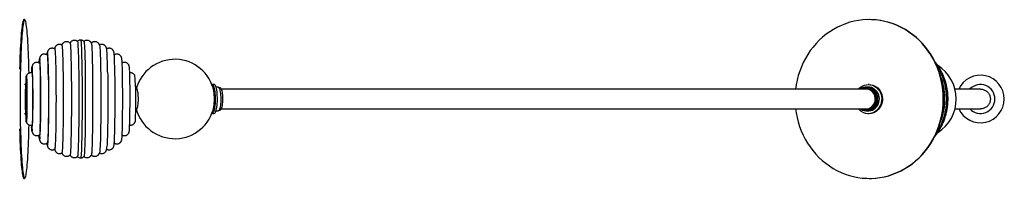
# Paper-space layout '_Inferior' of a CAD drawing. Header units: millimetres. Extents: x -1529 to 831, y -100 to 100.
# Tile 2 of 2: x -406 to 831, y -100 to 100. Entities that reach past the tile are written whole.
import ezdxf

# ---------------------------------------------------------------- set-up
doc = ezdxf.new("R2010")
doc.units = ezdxf.units.MM

psp = doc.layouts.new('_Inferior')

# ---------------------------------------------------------------- linework, layer by layer
at = {"color": 7, "linetype": 'Continuous', "lineweight": 25}
for p, q in [((-399.8, 100), (-400.8, 100)), ((661.2, 100), (660.9, 100)), ((-398.3, 18.2), (-399.8, 18.2)), ((-397.8, 12.5), (-398.3, 12.5)), ((-286.3, 12.5), (-286.4, 12.5)), ((-276.7, 12.5), (-277, 12.5)), ((-259.2, 12.5), (-260.7, 12.5)), ((-161.6, 18.2), (-164, 18.2)), ((-156.7, 15), (-159.4, 15)), ((-154.3, 14), (-155.5, 14)), ((657.9, 14), (657, 14)), ((659.7, 15), (657.9, 15)), ((660.7, 18.2), (659.7, 18.2)), ((-399.8, -18.2), (-398.3, -18.2)), ((-398.3, -12.5), (-397.8, -12.5)), ((-286.4, -12.5), (-286.3, -12.5)), ((-277, -12.5), (-276.7, -12.5)), ((-260.7, -12.5), (-259.2, -12.5)), ((-164, -18.2), (-161.6, -18.2)), ((-159.4, -15), (-156.7, -15)), ((-155.5, -14), (-154.3, -14)), ((657, -14), (657.9, -14)), ((657.9, -15), (659.7, -15)), ((659.7, -18.2), (660.7, -18.2)), ((-400.8, -100), (-399.8, -100)), ((660.9, -100), (661.2, -100))]:
    psp.add_line(p, q, dxfattribs=at)
at = {"color": 7, "linetype": 'Continuous', "lineweight": 25, "flags": 128}
for points in [[(-400.8, 100), (-401.1, 99.8), (-401.4, 99.3), (-401.8, 98.4), (-402.1, 97.2), (-402.4, 95.6), (-402.8, 93.7), (-403.1, 91.5), (-403.4, 89), (-403.7, 86.1), (-404, 82.9), (-404.3, 79.5), (-404.5, 75.8), (-404.8, 71.8), (-405, 67.5), (-405.3, 63), (-405.5, 58.3), (-405.7, 53.4), (-405.8, 48.3), (-406, 43), (-406.1, 37.6)], [(-399.8, 100), (-400.1, 99.8), (-400.4, 99.3), (-400.8, 98.4), (-401.1, 97.2), (-401.4, 95.6), (-401.8, 93.7), (-402.1, 91.5), (-402.4, 89), (-402.7, 86.1), (-403, 82.9), (-403.3, 79.5), (-403.5, 75.8), (-403.8, 71.8), (-404, 67.5), (-404.3, 63), (-404.5, 58.3), (-404.7, 53.4), (-404.8, 48.3), (-405, 43), (-405.1, 37.6), (-405.3, 32), (-405.4, 26.4), (-405.4, 20.6), (-405.5, 14.8), (-405.5, 8.9), (-405.6, 3), (-405.6, -3), (-405.5, -8.9), (-405.5, -14.8), (-405.4, -20.6), (-405.4, -26.4), (-405.3, -32), (-405.1, -37.6), (-405, -43), (-404.8, -48.3), (-404.7, -53.4), (-404.5, -58.3), (-404.3, -63), (-404, -67.5), (-403.8, -71.8), (-403.5, -75.8), (-403.3, -79.5), (-403, -82.9), (-402.7, -86.1), (-402.4, -89), (-402.1, -91.5), (-401.8, -93.7), (-401.4, -95.6), (-401.1, -97.2), (-400.8, -98.4), (-400.4, -99.3), (-400.1, -99.8), (-399.8, -100), (-399.4, -99.8), (-399.1, -99.3), (-398.7, -98.4), (-398.4, -97.2), (-398.1, -95.6), (-397.7, -93.7), (-397.4, -91.5), (-397.1, -89), (-396.8, -86.1), (-396.5, -82.9), (-396.2, -79.5), (-396, -75.8), (-395.7, -71.8), (-395.5, -67.5), (-395.2, -63), (-395, -58.3), (-394.8, -53.4), (-394.7, -48.3), (-394.5, -43), (-394.4, -37.6), (-394.3, -32.6)], [(-394.3, 32.7), (-394.4, 37.6), (-394.5, 43), (-394.7, 48.3), (-394.8, 53.4), (-395, 58.3), (-395.2, 63), (-395.5, 67.5), (-395.7, 71.8), (-396, 75.8), (-396.2, 79.5), (-396.5, 82.9), (-396.8, 86.1), (-397.1, 89), (-397.4, 91.5), (-397.7, 93.7), (-398.1, 95.6), (-398.4, 97.2), (-398.7, 98.4), (-399.1, 99.3), (-399.4, 99.8), (-399.8, 100)], [(752.5, -18), (753.3, -12.2), (753.8, -6.3), (754, -0.4), (753.8, 5.6), (753.4, 11.5), (752.6, 17.3), (751.5, 23.1), (750, 28.9), (748.3, 34.5), (746.2, 40), (743.9, 45.4), (741.2, 50.6), (738.3, 55.6), (735.1, 60.4), (731.6, 65), (727.9, 69.4), (724, 73.5), (719.8, 77.4), (715.4, 81), (710.9, 84.4), (706.1, 87.4), (701.2, 90.1), (696.2, 92.5), (691, 94.6), (685.7, 96.4), (680.4, 97.8), (674.9, 98.9), (669.5, 99.6), (663.9, 99.9), (658.4, 100), (652.9, 99.6), (647.4, 99), (642, 97.9), (636.6, 96.6), (631.3, 94.8), (626.2, 92.8), (621.1, 90.4), (616.2, 87.7), (611.4, 84.7), (606.8, 81.5), (602.4, 77.9), (598.2, 74), (594.3, 69.9), (590.5, 65.5), (587, 61), (583.8, 56.2), (580.8, 51.2), (578.1, 46), (575.8, 40.6), (573.7, 35.1), (571.9, 29.5), (570.4, 23.8), (569.2, 18), (568.5, 12.5)], [(752.8, -18), (753.7, -12.2), (754.2, -6.3), (754.4, -0.4), (754.2, 5.6), (753.7, 11.5), (752.9, 17.3), (751.8, 23.1), (750.4, 28.9), (748.6, 34.5), (746.6, 40), (744.2, 45.4), (741.6, 50.6), (738.7, 55.6), (735.4, 60.4), (732, 65), (728.3, 69.4), (724.3, 73.5), (720.2, 77.4), (715.8, 81), (711.2, 84.4), (706.5, 87.4), (701.6, 90.1), (696.5, 92.5), (691.4, 94.6), (686.1, 96.4), (680.7, 97.8), (675.3, 98.9), (669.8, 99.6), (664.3, 99.9), (661.2, 100)], [(-362, 63), (-362, 63), (-361.8, 62.7), (-361.7, 62), (-361.6, 61), (-361.5, 59.6), (-361.4, 57.9), (-361.3, 55.9), (-361.2, 53.6), (-361.1, 51), (-361, 48), (-360.9, 44.9), (-360.8, 41.4), (-360.8, 37.8), (-360.7, 33.9)], [(-353.1, 68), (-353, 67.9), (-352.9, 67.4), (-352.8, 66.6), (-352.6, 65.4), (-352.5, 63.8), (-352.4, 62), (-352.3, 59.8), (-352.2, 57.3), (-352.1, 54.5), (-352, 51.4), (-351.9, 48), (-351.8, 44.4), (-351.8, 40.6), (-351.7, 36.6)], [(-342.8, 70.5), (-342.7, 70.2), (-342.5, 69.6), (-342.4, 68.7), (-342.3, 67.4), (-342.2, 65.8), (-342.1, 63.8), (-342, 61.5), (-341.9, 59), (-341.8, 56.1), (-341.7, 52.9), (-341.6, 49.5), (-341.5, 45.9), (-341.4, 42), (-341.3, 37.9)], [(-333.5, 72.6), (-333.5, 72.6), (-333.4, 72.3), (-333.2, 71.6), (-333.1, 70.6), (-333, 69.2), (-332.9, 67.5), (-332.8, 65.5), (-332.6, 63.2), (-332.5, 60.5), (-332.4, 57.6), (-332.3, 54.4), (-332.2, 50.9), (-332.2, 47.1), (-332.1, 43.2), (-332, 39)], [(-329.5, 74.2), (-329.4, 74.1), (-329.3, 73.8), (-329.1, 73), (-329, 72), (-328.9, 70.6), (-328.8, 68.8), (-328.7, 66.8), (-328.6, 64.4), (-328.4, 61.7), (-328.3, 58.7), (-328.2, 55.4), (-328.2, 51.9), (-328.1, 48.1), (-328, 44.1), (-327.9, 39.9)], [(-325.4, 72.6), (-325.4, 72.6), (-325.2, 72.3), (-325.1, 71.6), (-325, 70.6), (-324.9, 69.2), (-324.7, 67.5), (-324.6, 65.5), (-324.5, 63.2), (-324.4, 60.5), (-324.3, 57.6), (-324.2, 54.4), (-324.1, 50.9), (-324, 47.1), (-324, 43.2), (-323.9, 39)], [(-316, 70.4), (-316, 70.2), (-315.9, 69.6), (-315.7, 68.7), (-315.6, 67.4), (-315.5, 65.8), (-315.4, 63.8), (-315.3, 61.5), (-315.2, 59), (-315.1, 56.1), (-315, 52.9), (-314.9, 49.5), (-314.8, 45.9), (-314.7, 42), (-314.6, 37.9)], [(-305.7, 67.9), (-305.6, 67.4), (-305.5, 66.6), (-305.4, 65.4), (-305.2, 63.8), (-305.1, 62), (-305, 59.8), (-304.9, 57.3), (-304.8, 54.5), (-304.7, 51.4), (-304.6, 48), (-304.5, 44.4), (-304.5, 40.6), (-304.4, 36.6)], [(-381.6, 45.5), (-381.5, 46.2), (-381.4, 47.8), (-381.3, 49), (-381.2, 49.9), (-381.1, 50.5), (-381, 50.7), (-380.9, 50.5), (-380.8, 50), (-380.7, 49.1), (-380.7, 48.5)], [(-371.7, 55.6), (-371.6, 56.2), (-371.5, 57.1), (-371.4, 57.7), (-371.3, 58), (-371.2, 57.9), (-371.1, 57.4), (-371, 56.6), (-370.9, 55.5), (-370.8, 54.6)], [(-371.2, 55.2), (-371.2, 55.2), (-371.1, 54.8), (-371, 54.1), (-370.9, 53.1), (-370.8, 51.7), (-370.7, 50), (-370.6, 47.9), (-370.5, 45.6), (-370.4, 42.9), (-370.3, 40), (-370.3, 36.8), (-370.2, 33.3), (-370.1, 29.7)], [(-390.9, 36.6), (-390.9, 36.9), (-390.8, 38.2), (-390.7, 39.2), (-390.7, 39.8), (-390.6, 40.1), (-390.5, 40.1), (-390.4, 39.6), (-390.3, 38.9), (-390.2, 37.7), (-390.2, 37.7)], [(-381, 45), (-381, 45), (-380.9, 44.7), (-380.8, 44.1), (-380.7, 43.1), (-380.6, 41.8), (-380.5, 40.1), (-380.4, 38.1), (-380.3, 35.9), (-380.3, 33.3), (-380.2, 30.5), (-380.1, 27.5), (-380.1, 24.2)], [(-341.3, 37.9), (-341.3, 33.6), (-341.2, 29.1), (-341.2, 24.5), (-341.1, 19.8), (-341.1, 15), (-341.1, 10.1), (-341.1, 5.1), (-341.1, 0.2), (-341.1, -4.8), (-341.1, -9.7), (-341.1, -14.6), (-341.1, -19.5), (-341.2, -24.2), (-341.2, -28.8), (-341.3, -33.3), (-341.3, -37.6), (-341.4, -41.7), (-341.5, -45.6), (-341.6, -49.3), (-341.6, -52.7), (-341.7, -55.9), (-341.8, -58.8), (-342, -61.4), (-342.1, -63.7), (-342.2, -65.6), (-342.3, -67.3), (-342.4, -68.6), (-342.5, -69.6), (-342.7, -70.2), (-342.8, -70.5)], [(-332, 39), (-331.9, 34.6), (-331.9, 30.1), (-331.8, 25.4), (-331.8, 20.6), (-331.8, 15.7), (-331.8, 10.7), (-331.7, 5.7), (-331.7, 0.6), (-331.7, -4.4), (-331.7, -9.5), (-331.8, -14.5), (-331.8, -19.4), (-331.8, -24.2), (-331.9, -28.9), (-331.9, -33.5), (-332, -37.9), (-332.1, -42.1), (-332.1, -46.2), (-332.2, -50), (-332.3, -53.5), (-332.4, -56.8), (-332.5, -59.8), (-332.6, -62.5), (-332.7, -65), (-332.8, -67.1), (-333, -68.8), (-333.1, -70.3), (-333.2, -71.4), (-333.3, -72.1), (-333.5, -72.5), (-333.5, -72.6)], [(-327.9, 39.9), (-327.9, 35.4), (-327.8, 30.9), (-327.7, 26.1), (-327.7, 21.3), (-327.7, 16.3), (-327.6, 11.3), (-327.6, 6.2), (-327.6, 1.1), (-327.6, -4), (-327.6, -9.1), (-327.7, -14.2), (-327.7, -19.2), (-327.7, -24.1), (-327.8, -28.8), (-327.8, -33.5), (-327.9, -38), (-328, -42.3), (-328, -46.4), (-328.1, -50.3), (-328.2, -53.9), (-328.3, -57.3), (-328.4, -60.4), (-328.5, -63.2), (-328.6, -65.8), (-328.7, -68), (-328.8, -69.9), (-329, -71.4), (-329.1, -72.6), (-329.2, -73.5), (-329.3, -74), (-329.5, -74.2)], [(-323.9, 39), (-323.8, 34.6), (-323.8, 30.1), (-323.7, 25.4), (-323.7, 20.6), (-323.6, 15.7), (-323.6, 10.7), (-323.6, 5.7), (-323.6, 0.6), (-323.6, -4.4), (-323.6, -9.5), (-323.6, -14.5), (-323.7, -19.4), (-323.7, -24.2), (-323.8, -28.9), (-323.8, -33.5), (-323.9, -37.9), (-323.9, -42.1), (-324, -46.2), (-324.1, -50), (-324.2, -53.5), (-324.3, -56.8), (-324.4, -59.8), (-324.5, -62.5), (-324.6, -65), (-324.7, -67.1), (-324.8, -68.8), (-325, -70.3), (-325.1, -71.4), (-325.2, -72.1), (-325.3, -72.5), (-325.4, -72.6)], [(-314.6, 37.9), (-314.6, 33.6), (-314.5, 29.1), (-314.5, 24.5), (-314.4, 19.8), (-314.4, 15), (-314.4, 10.1), (-314.4, 5.1), (-314.4, 0.2), (-314.4, -4.8), (-314.4, -9.7), (-314.4, -14.6), (-314.4, -19.5), (-314.5, -24.2), (-314.5, -28.8), (-314.6, -33.3), (-314.6, -37.6), (-314.7, -41.7), (-314.8, -45.6), (-314.9, -49.3), (-315, -52.7), (-315.1, -55.9), (-315.2, -58.8), (-315.3, -61.4), (-315.4, -63.7), (-315.5, -65.6), (-315.6, -67.3), (-315.7, -68.6), (-315.8, -69.6), (-316, -70.2), (-316, -70.4)], [(-398.2, 18.1), (-398.2, 18.8), (-398.1, 21.2), (-398.1, 23.3), (-398, 25.1), (-397.9, 26.6), (-397.8, 27.7), (-397.8, 28.6), (-397.7, 29.1), (-397.6, 29.2), (-397.5, 29), (-397.5, 28.4), (-397.4, 27.5), (-397.3, 26.3), (-397.2, 24.7), (-397.2, 22.8), (-397.1, 20.7), (-397.1, 18.3), (-397, 15.7)], [(-390.5, 32.9), (-390.4, 32.8), (-390.4, 32.4), (-390.3, 31.7), (-390.2, 30.6), (-390.1, 29.2), (-390, 27.4), (-390, 25.4), (-389.9, 23), (-389.9, 20.5), (-389.8, 17.7)], [(-370.1, 29.7), (-370.1, 25.8), (-370, 21.8), (-370, 17.7), (-369.9, 13.4), (-369.9, 9), (-369.9, 4.6), (-369.9, 0.2), (-369.9, -4.3), (-369.9, -8.7), (-369.9, -13), (-370, -17.3), (-370, -21.5), (-370.1, -25.5), (-370.1, -29.4), (-370.2, -33), (-370.2, -36.5), (-370.3, -39.7), (-370.4, -42.7), (-370.5, -45.3), (-370.6, -47.7), (-370.7, -49.8), (-370.8, -51.6), (-370.9, -53), (-371, -54.1), (-371.1, -54.8), (-371.2, -55.2), (-371.2, -55.2)], [(-370.1, 31.2), (-370, 27.2), (-370, 23.1), (-369.9, 18.9), (-369.9, 14.5), (-369.9, 10.1), (-369.8, 5.6), (-369.8, 1), (-369.8, -3.5), (-369.9, -8.1), (-369.9, -12.5), (-369.9, -17), (-369.9, -21.3), (-370, -25.4), (-370, -29.4), (-370.1, -33.3), (-370.2, -36.9), (-370.2, -40.3), (-370.3, -43.4), (-370.4, -46.3), (-370.5, -48.9), (-370.6, -51.2), (-370.7, -53.2), (-370.8, -54.8), (-370.8, -55)], [(-360.7, 33.9), (-360.6, 29.8), (-360.6, 25.6), (-360.5, 21.2), (-360.5, 16.7), (-360.5, 12.1), (-360.5, 7.5), (-360.4, 2.8), (-360.4, -2), (-360.5, -6.7), (-360.5, -11.3), (-360.5, -15.9), (-360.5, -20.4), (-360.6, -24.8), (-360.6, -29.1), (-360.7, -33.2), (-360.7, -37.1), (-360.8, -40.8), (-360.9, -44.3), (-361, -47.5), (-361.1, -50.5), (-361.2, -53.2), (-361.3, -55.5), (-361.4, -57.6), (-361.5, -59.4), (-361.6, -60.8), (-361.7, -61.9), (-361.8, -62.6), (-361.9, -63), (-362, -63)], [(-351.7, 36.6), (-351.6, 32.3), (-351.6, 27.9), (-351.5, 23.4), (-351.5, 18.7), (-351.5, 13.9), (-351.4, 9.1), (-351.4, 4.2), (-351.4, -0.7), (-351.4, -5.6), (-351.4, -10.5), (-351.5, -15.3), (-351.5, -20.1), (-351.5, -24.7), (-351.6, -29.2), (-351.6, -33.6), (-351.7, -37.8), (-351.8, -41.7), (-351.9, -45.5), (-351.9, -49), (-352, -52.3), (-352.1, -55.3), (-352.2, -58), (-352.3, -60.4), (-352.4, -62.5), (-352.6, -64.3), (-352.7, -65.7), (-352.8, -66.8), (-352.9, -67.6), (-353, -68), (-353.1, -68)], [(-304.4, 36.6), (-304.3, 32.3), (-304.3, 27.9), (-304.2, 23.4), (-304.2, 18.7), (-304.2, 13.9), (-304.1, 9.1), (-304.1, 4.2), (-304.1, -0.7), (-304.1, -5.6), (-304.2, -10.5), (-304.2, -15.3), (-304.2, -20.1), (-304.2, -24.7), (-304.3, -29.2), (-304.4, -33.6), (-304.4, -37.8), (-304.5, -41.7), (-304.6, -45.5), (-304.7, -49), (-304.7, -52.3), (-304.8, -55.3), (-304.9, -58), (-305, -60.4), (-305.2, -62.5), (-305.3, -64.3), (-305.4, -65.7), (-305.5, -66.8), (-305.6, -67.6), (-305.7, -67.9)], [(-295.6, 33.9), (-295.5, 29.8), (-295.5, 25.6), (-295.5, 21.2), (-295.4, 16.7), (-295.4, 12.1), (-295.4, 7.5), (-295.4, 2.8), (-295.4, -2), (-295.4, -6.7), (-295.4, -11.3), (-295.4, -15.9), (-295.4, -20.4), (-295.5, -24.8), (-295.5, -29.1), (-295.6, -33.2), (-295.7, -37.1), (-295.7, -40.8), (-295.8, -44.3), (-295.9, -47.5), (-296, -50.5), (-296.1, -53.2), (-296.2, -55.5), (-296.3, -57.6), (-296.4, -59.4), (-296.5, -60)], [(-397.9, 16.8), (-398, 17.5), (-398.1, 18), (-398.3, 18.2), (-398.4, 18), (-398.6, 17.4), (-398.7, 16.5), (-398.8, 15.3), (-398.9, 13.8), (-399, 12), (-399.1, 10), (-399.2, 7.8), (-399.3, 5.5), (-399.3, 3), (-399.3, 0.5), (-399.3, -2.1), (-399.3, -4.5), (-399.2, -7), (-399.2, -9.2), (-399.1, -11.3), (-399, -13.2), (-398.9, -14.8), (-398.7, -16.1), (-398.6, -17.1), (-398.5, -17.8), (-398.3, -18.1), (-398.2, -18.1), (-398, -17.7), (-398, -17.7)], [(-398.3, 12.5), (-398.4, 12.4), (-398.5, 11.9), (-398.6, 11.1), (-398.7, 10), (-398.8, 8.6), (-398.9, 6.9), (-398.9, 5.1), (-399, 3.1), (-399, 1), (-399, -1.1), (-399, -3.2), (-398.9, -5.2), (-398.9, -7.1), (-398.8, -8.7), (-398.7, -10.1), (-398.6, -11.2), (-398.5, -12), (-398.3, -12.4), (-398.2, -12.5), (-398.1, -12.2), (-398.1, -12.2)], [(-397, 15.7), (-397, 12.9), (-396.9, 9.9), (-396.9, 6.8), (-396.9, 3.7), (-396.9, 0.5), (-396.9, -2.7), (-396.9, -5.9), (-396.9, -9), (-397, -12), (-397, -14.9), (-397, -17.6), (-397.1, -20), (-397.2, -22.2), (-397.2, -24.2), (-397.3, -25.8), (-397.4, -27.2), (-397.4, -28.2), (-397.5, -28.9), (-397.6, -29.2), (-397.7, -29.1), (-397.7, -28.8), (-397.8, -28), (-397.9, -26.9), (-398, -25.5), (-398, -23.8), (-398.1, -21.8), (-398.2, -19.5), (-398.2, -18.1)], [(-397.7, -12.4), (-397.6, -12.5), (-397.6, -12.3), (-397.5, -11.7), (-397.5, -10.8), (-397.4, -9.6), (-397.4, -8.1), (-397.4, -6.4), (-397.3, -4.5), (-397.3, -2.4), (-397.3, -0.3), (-397.3, 1.8), (-397.3, 3.8), (-397.3, 5.8), (-397.4, 7.6), (-397.4, 9.2), (-397.5, 10.5), (-397.5, 11.5), (-397.5, 12.1), (-397.6, 12.5), (-397.7, 12.4), (-397.7, 12.4)], [(-389.8, 17.7), (-389.8, 14.7), (-389.7, 11.5), (-389.7, 8.2), (-389.7, 4.9), (-389.7, 1.4), (-389.7, -2), (-389.7, -5.4), (-389.7, -8.8), (-389.7, -12), (-389.8, -15.2), (-389.8, -18.1), (-389.9, -20.9), (-389.9, -23.4), (-390, -25.7), (-390.1, -27.7), (-390.1, -29.4), (-390.2, -30.8), (-390.3, -31.8), (-390.4, -32.5), (-390.5, -32.8), (-390.5, -32.9)], [(-380.1, 24.2), (-380, 20.7), (-380, 17.1), (-380, 13.4), (-379.9, 9.5), (-379.9, 5.6), (-379.9, 1.6), (-379.9, -2.3), (-379.9, -6.3), (-379.9, -10.2), (-380, -14.1), (-380, -17.8), (-380, -21.4), (-380.1, -24.8), (-380.1, -28), (-380.2, -31), (-380.3, -33.8), (-380.4, -36.3), (-380.4, -38.5), (-380.5, -40.4), (-380.6, -42), (-380.7, -43.3), (-380.8, -44.2), (-380.9, -44.8), (-381, -45)], [(-260.7, 15.7), (-260.7, 12.9), (-260.6, 9.9), (-260.6, 6.8), (-260.6, 3.7), (-260.6, 0.5), (-260.6, -2.7), (-260.6, -5.9), (-260.6, -9), (-260.7, -12), (-260.7, -14.9), (-260.7, -17.6), (-260.8, -20), (-260.8, -22.2), (-260.9, -24.2), (-261, -25.8), (-261.1, -27.2), (-261.1, -28.2), (-261.2, -28.9), (-261.3, -29.1)], [(-259.3, -12.4), (-258.9, -12.5), (-258.6, -12.3), (-258.3, -11.7), (-258, -10.7), (-257.7, -9.5), (-257.5, -8), (-257.3, -6.3), (-257.1, -4.4), (-257, -2.3), (-257, -0.2), (-257, 1.9), (-257.1, 4), (-257.2, 5.9), (-257.4, 7.7), (-257.6, 9.2), (-257.9, 10.5), (-258.2, 11.5), (-258.5, 12.2), (-258.9, 12.5), (-259.1, 12.5)], [(-160.2, 1.9), (-160.2, 4.4), (-160.4, 6.8), (-160.7, 9.1), (-161, 11.2), (-161.3, 13.1), (-161.7, 14.7), (-162.2, 16.1), (-162.7, 17.1), (-163.2, 17.8), (-163.8, 18.1), (-164.3, 18.1), (-164.6, 18)], [(-157.7, 1.9), (-157.8, 4.4), (-158, 6.8), (-158.2, 9.1), (-158.5, 11.2), (-158.9, 13.1), (-159.3, 14.7), (-159.8, 16.1), (-160.3, 17.1), (-160.8, 17.8), (-161.3, 18.1), (-161.6, 18.2)], [(-156.7, 15), (-156.7, 15), (-156.2, 14.8), (-155.7, 14.3), (-155.3, 13.4), (-154.8, 12.2), (-154.5, 10.7), (-154.1, 9), (-153.9, 7), (-153.7, 4.9), (-153.5, 2.7), (-153.5, 0.4), (-153.5, -1.9), (-153.6, -4.1), (-153.8, -6.3), (-154, -8.3), (-154.3, -10.1), (-154.7, -11.7), (-155.1, -13), (-155.5, -14), (-156, -14.6), (-156.5, -15), (-156.7, -15)], [(-154.3, 14), (-154, 13.9), (-153.5, 13.5), (-153.1, 12.8), (-152.6, 11.7), (-152.2, 10.3), (-151.9, 8.7), (-151.6, 6.8), (-151.4, 4.8), (-151.3, 2.6), (-151.3, 0.3), (-151.3, -1.9), (-151.4, -4.1), (-151.6, -6.2), (-151.8, -8.1), (-152.1, -9.8), (-152.5, -11.3), (-152.9, -12.5), (-153.4, -13.3), (-153.8, -13.8), (-154.3, -14)], [(647.5, 12.6), (648.9, 14), (650.8, 15.4), (652.9, 16.6), (655.1, 17.5), (657.5, 18), (659.8, 18.2), (662.2, 18), (664.5, 17.5), (666.7, 16.6), (668.8, 15.4), (670.7, 13.9), (672.4, 12.1), (673.8, 10.1), (675, 7.9), (675.8, 5.6), (676.4, 3.1), (676.7, 0.6), (676.6, -2), (676.1, -4.5), (675.4, -6.9), (674.4, -9.1), (673, -11.2), (671.5, -13.1), (671.5, -13.1)], [(650.3, -12.6), (650.8, -12.9), (652.7, -13.9), (654.7, -14.6), (656.8, -15), (659, -15), (661.1, -14.6), (663.1, -13.9), (665, -12.9), (666.8, -11.6), (668.3, -10), (669.6, -8.2), (670.6, -6.2), (671.4, -4), (671.8, -1.7), (671.9, 0.5), (671.6, 2.8), (671.1, 5), (670.2, 7.1), (669, 9.1), (667.6, 10.8), (666, 12.3), (664.1, 13.4), (662.2, 14.3), (660.1, 14.8), (657.9, 15), (655.8, 14.8), (653.7, 14.3), (651.7, 13.5), (650.2, 12.5)], [(651.3, -12.5), (651.4, -12.6), (653.4, -13.4), (655.4, -13.9), (657.5, -14), (659.6, -13.7), (661.6, -13.1), (663.5, -12.1), (665.2, -10.8), (666.7, -9.3), (668, -7.5), (669, -5.5), (669.6, -3.4), (670, -1.1), (670, 1.1), (669.6, 3.3), (669, 5.5), (668, 7.5), (666.7, 9.3), (665.2, 10.8), (663.5, 12.1), (661.6, 13.1), (659.6, 13.7), (657.5, 14), (655.4, 13.9), (653.4, 13.4), (651.4, 12.6), (651.4, 12.6)], [(657, -12.5), (657, -12.5), (659, -12.3), (660.9, -11.8), (662.7, -10.9), (664.3, -9.7), (665.7, -8.3), (666.9, -6.6), (667.8, -4.7), (668.4, -2.6), (668.6, -0.5), (668.5, 1.6), (668.1, 3.7), (667.4, 5.6), (666.4, 7.4), (665, 9), (663.5, 10.4), (661.8, 11.4), (659.9, 12.1), (658, 12.5), (657, 12.5)], [(657.9, -14), (658.4, -14), (660.5, -13.7), (662.5, -13.1), (664.4, -12.1), (666.1, -10.8), (667.6, -9.3), (668.9, -7.5), (669.9, -5.5), (670.5, -3.4), (670.9, -1.1), (670.9, 1.1), (670.5, 3.3), (669.9, 5.5), (668.9, 7.5), (667.7, 9.3), (666.1, 10.8), (664.4, 12.1), (662.5, 13.1), (660.5, 13.7), (658.5, 14), (657.9, 14)], [(659.7, -15), (660.8, -15), (662.9, -14.6), (664.9, -13.9), (666.9, -12.9), (668.6, -11.6), (670.2, -10), (671.4, -8.2), (672.5, -6.2), (673.2, -4), (673.6, -1.7), (673.7, 0.5), (673.5, 2.8), (672.9, 5), (672, 7.1), (670.9, 9.1), (669.4, 10.8), (667.8, 12.3), (666, 13.4), (664, 14.3), (661.9, 14.8), (659.8, 15), (659.7, 15)], [(660.7, 18.2), (660.7, 18.2), (663.1, 18), (665.4, 17.5), (667.6, 16.6), (669.7, 15.4), (671.6, 13.9), (673.3, 12.1), (674.7, 10.1), (675.9, 7.9), (676.8, 5.6), (677.3, 3.1), (677.6, 0.6), (677.5, -2), (677.1, -4.5), (676.3, -6.9), (675.3, -9.1), (674, -11.2), (672.4, -13.1)], [(-164.6, -18), (-164, -18.2), (-163.5, -18), (-163, -17.5), (-162.4, -16.6), (-162, -15.4), (-161.5, -13.9), (-161.1, -12.2), (-160.8, -10.2), (-160.5, -8), (-160.3, -5.6), (-160.2, -3.1), (-160.1, -0.6), (-160.2, 1.9)], [(-161.4, 1.3), (-161.5, 3.4), (-161.6, 5.4)], [(-161.6, -18.2), (-161.6, -18.2), (-161.1, -18), (-160.5, -17.5), (-160, -16.6), (-159.5, -15.4), (-159.1, -13.9), (-158.7, -12.2), (-158.4, -10.2), (-158.1, -8), (-157.9, -5.6), (-157.7, -3.1), (-157.7, -0.6), (-157.7, 1.9)], [(-398, -17.7), (-397.9, -17), (-397.9, -16.8)], [(568.5, -12.5), (569.1, -17.3), (570.3, -23.1), (571.7, -28.9), (573.4, -34.5), (575.5, -40), (577.9, -45.4), (580.5, -50.6), (583.4, -55.6), (586.6, -60.4), (590.1, -65), (593.8, -69.4), (597.8, -73.5), (601.9, -77.4), (606.3, -81), (610.9, -84.4), (615.6, -87.4), (620.5, -90.1), (625.6, -92.5), (630.7, -94.6), (636, -96.4), (641.4, -97.8), (646.8, -98.9), (652.3, -99.6), (657.8, -99.9), (663.3, -100), (668.8, -99.6), (674.3, -99), (679.7, -97.9), (685.1, -96.6), (690.4, -94.8), (695.6, -92.8), (700.6, -90.4), (705.5, -87.7), (710.3, -84.7), (714.9, -81.5), (719.3, -77.9), (723.5, -74), (727.5, -69.9), (731.2, -65.5), (734.7, -61), (737.9, -56.2), (740.9, -51.2), (743.6, -46), (746, -40.6), (748, -35.1), (749.8, -29.5), (751.3, -23.8), (752.5, -18)], [(661.2, -100), (663.7, -100), (669.2, -99.6), (674.6, -99), (680.1, -97.9), (685.5, -96.6), (690.7, -94.8), (695.9, -92.8), (701, -90.4), (705.9, -87.7), (710.7, -84.7), (715.3, -81.5), (719.7, -77.9), (723.8, -74), (727.8, -69.9), (731.6, -65.5), (735.1, -61), (738.3, -56.2), (741.2, -51.2), (743.9, -46), (746.3, -40.6), (748.4, -35.1), (750.2, -29.5), (751.7, -23.8), (752.8, -18)], [(-390.2, -38.2), (-390.3, -38.8), (-390.4, -39.6), (-390.5, -40), (-390.5, -40.1), (-390.6, -39.9), (-390.7, -39.3), (-390.8, -38.3), (-390.9, -37.1), (-391, -35.7)], [(-406.1, -37.6), (-406, -43), (-405.8, -48.3), (-405.7, -53.4), (-405.5, -58.3), (-405.3, -63), (-405, -67.5), (-404.8, -71.8), (-404.5, -75.8), (-404.3, -79.5), (-404, -82.9), (-403.7, -86.1), (-403.4, -89), (-403.1, -91.5), (-402.8, -93.7), (-402.4, -95.6), (-402.1, -97.2), (-401.8, -98.4), (-401.4, -99.3), (-401.1, -99.8), (-400.8, -100), (-400.8, -100)], [(-380.6, -47.7), (-380.7, -48.5), (-380.8, -49.5), (-380.9, -50.2), (-381, -50.6), (-381.1, -50.6), (-381.2, -50.3), (-381.3, -49.6), (-381.4, -48.5), (-381.5, -47.1), (-381.6, -45.5)], [(-370.8, -55), (-370.9, -56.2), (-371, -57.1), (-371.1, -57.7), (-371.3, -58), (-371.4, -57.9), (-371.5, -57.4), (-371.6, -56.6), (-371.7, -55.7)]]:
    psp.add_lwpolyline(points, dxfattribs=at)
at = {"color": 7, "linetype": 'Continuous', "lineweight": 25}
for centre, radius, start, end in [((-895.6, 26.6), 525.5, 0.5015, 3.0534), ((-750.9, 31.7), 455.3, 0.2673, 3.72), ((-984.7, 22.3), 698.3, 0.7294, 2.4355), ((-211.2, 0), 50, 11.2223, 165.4741), ((-783.7, 17.5), 394.1, 0.5973, 2.9463), ((-787, 24.5), 407.1, 0.3827, 3.3864), ((-758.1, 22.7), 481.3, 0.5403, 2.914), ((720.3, 0), 50, 302.5765, 57.7372), ((-189.7, 26), 201.6, 176.9678, 177.9969), ((-1669.5, 0.7), 1289.8, 357.8502, 1.1776), ((-1888.1, 1), 1602, 358.078, 1.0804), ((-1729.6, 0.9), 1453, 358.1762, 1.0365), ((-753.9, 15.5), 486.4, 0.7143, 2.3084), ((-388, 17.1), 127.3, 359.3557, 5.4112), ((677.5, 0), 78.2, 339.9864, 20.0136), ((800.6, 0), 30, 204.6633, 155.37), ((-1387.7, 0.6), 998.3, 357.7728, 1.2036), ((-1402.5, 0.7), 1135.1, 358.1473, 1.0549), ((800.6, 0), 18.2, 223.5557, 136.0159), ((-222, 0), 60.6, 350.7601, 9.2399), ((-215.1, -0.1), 53.8, 354.3287, 1.4545), ((-211.2, 0), 50, 194.5308, 348.7777), ((659.7, -2), 16.1, 221.0822, 316.5042), ((660.6, -1.9), 16.3, 270.3442, 316.3841), ((-174.4, -25.4), 216.9, 182.043, 182.7136)]:
    psp.add_arc(centre, radius, start, end, dxfattribs=at)
for points, knots in [([(-361.9, 62.9), (-362, 63), (-362.4, 63.3), (-363.3, 63.7), (-364.6, 64), (-366, 64), (-367.3, 63.7), (-368.4, 63.2), (-369.3, 62.5), (-370, 61.8), (-370.5, 61.1), (-370.8, 60.5), (-371, 59.9), (-371.2, 59.4), (-371.3, 58.9), (-371.4, 58.2), (-371.6, 57.4), (-371.6, 56.5), (-371.7, 55.7), (-371.7, 55.5)], [0, 0, 0, 0, 0.013514, 0.061508, 0.110465, 0.164876, 0.214286, 0.259725, 0.302123, 0.341916, 0.379505, 0.416316, 0.455285, 0.500072, 0.556953, 0.636506, 0.765328, 0.932838, 1, 1, 1, 1]), ([(-353.1, 68), (-353.1, 68), (-353.5, 68.3), (-354.4, 68.6), (-355.7, 68.8), (-357.1, 68.7), (-358.3, 68.4), (-359.4, 67.8), (-360.2, 67.2), (-360.8, 66.4), (-361.3, 65.7), (-361.6, 65.1), (-361.8, 64.6), (-362, 64.1), (-362.1, 63.5), (-362.2, 63.1), (-362.2, 62.9), (-362.2, 62.9)], [0, 0, 0, 0, 0.010637, 0.083429, 0.157365, 0.237266, 0.310117, 0.377506, 0.440628, 0.500116, 0.556977, 0.614337, 0.676591, 0.750587, 0.847101, 0.986081, 1, 1, 1, 1]), ([(-342.7, 70.4), (-342.7, 70.4), (-343.1, 70.8), (-343.8, 71.3), (-345, 71.9), (-346.3, 72.2), (-347.7, 72.2), (-349, 72), (-350.2, 71.5), (-351.1, 70.9), (-351.9, 70.1), (-352.5, 69.4), (-352.9, 68.7), (-353.1, 68.3), (-353.2, 68.1), (-353.2, 68.1)], [0, 0, 0, 0, 0.019055, 0.111029, 0.206254, 0.303301, 0.401114, 0.501124, 0.593403, 0.679674, 0.76091, 0.837807, 0.91243, 0.98993, 1, 1, 1, 1]), ([(-333.5, 72.5), (-333.7, 72.7), (-334.2, 73.1), (-335.2, 73.6), (-336.5, 73.9), (-337.9, 73.9), (-339.3, 73.6), (-340.4, 73.1), (-341.3, 72.5), (-342, 71.7), (-342.6, 71), (-342.8, 70.6), (-342.9, 70.4), (-342.9, 70.3)], [0, 0, 0, 0, 0.066569, 0.175314, 0.286172, 0.410193, 0.523211, 0.627378, 0.724889, 0.816865, 0.904459, 0.991138, 1, 1, 1, 1]), ([(-329.5, 74.1), (-329.6, 74.2), (-330.2, 74.2), (-331.2, 74), (-332.4, 73.5), (-333.2, 73), (-333.5, 72.6), (-333.6, 72.5)], [0, 0, 0, 0, 0.100076, 0.385925, 0.648952, 0.894672, 1, 1, 1, 1]), ([(-325.3, 72.5), (-325.3, 72.5), (-325.6, 72.8), (-326.3, 73.3), (-327.4, 73.8), (-328.5, 74.1), (-329.2, 74.1), (-329.5, 74.1)], [0, 0, 0, 0, 0.00776, 0.2701, 0.542401, 0.820297, 1, 1, 1, 1]), ([(-316, 70.3), (-316.1, 70.4), (-316.2, 70.8), (-316.7, 71.5), (-317.4, 72.3), (-318.4, 73), (-319.5, 73.6), (-320.9, 73.9), (-322.3, 73.9), (-323.6, 73.6), (-324.7, 73.1), (-325.2, 72.7), (-325.5, 72.5)], [0, 0, 0, 0, 0.0645639, 0.1594532, 0.2579796, 0.3622718, 0.470328, 0.5804838, 0.7037193, 0.8160218, 0.9195294, 1, 1, 1, 1]), ([(-305.7, 67.7), (-305.7, 67.9), (-305.8, 68.3), (-306.2, 69), (-306.7, 69.8), (-307.5, 70.6), (-308.4, 71.3), (-309.6, 71.9), (-310.9, 72.2), (-312.3, 72.2), (-313.6, 72), (-314.8, 71.5), (-315.7, 70.9), (-316.1, 70.5), (-316.2, 70.4)], [0, 0, 0, 0, 0.081152, 0.160445, 0.239283, 0.322068, 0.409741, 0.500512, 0.593021, 0.68626, 0.781593, 0.869557, 0.951794, 1, 1, 1, 1]), ([(-296.6, 61.6), (-296.6, 62), (-296.7, 62.6), (-296.8, 63.4), (-297, 64), (-297.1, 64.6), (-297.4, 65.2), (-297.7, 65.9), (-298.3, 66.7), (-299.1, 67.5), (-300.1, 68.1), (-301.3, 68.6), (-302.6, 68.8), (-304, 68.7), (-305.1, 68.4), (-305.7, 68.1), (-305.9, 68)], [0, 0, 0, 0, 0.188195, 0.315542, 0.41417, 0.473141, 0.525048, 0.574288, 0.623717, 0.676149, 0.731401, 0.78837, 0.846233, 0.908766, 0.965782, 1, 1, 1, 1]), ([(-287, 52.2), (-287, 52.4), (-287.1, 53.2), (-287.1, 54.5), (-287.3, 56.1), (-287.4, 57.4), (-287.5, 58.3), (-287.7, 59.1), (-287.8, 59.6), (-288, 60.2), (-288.4, 60.9), (-288.9, 61.7), (-289.6, 62.5), (-290.6, 63.2), (-291.7, 63.7), (-293, 64), (-294.4, 64), (-295.7, 63.7), (-296.5, 63.3), (-296.9, 63), (-297, 63)], [0, 0, 0, 0, 0.024371, 0.147511, 0.272519, 0.401674, 0.543427, 0.596767, 0.636995, 0.670506, 0.70197, 0.733379, 0.766726, 0.80217, 0.838929, 0.876425, 0.918099, 0.955942, 0.990744, 1, 1, 1, 1]), ([(-371.2, 55.1), (-371.4, 55.3), (-372, 55.8), (-373, 56.3), (-374.3, 56.6), (-375.6, 56.6), (-376.9, 56.4), (-378, 55.9), (-378.9, 55.3), (-379.6, 54.6), (-380.1, 53.8), (-380.5, 53.2), (-380.8, 52.6), (-380.9, 52.1), (-381, 51.6), (-381.1, 51), (-381.3, 50.2), (-381.4, 49.1), (-381.5, 47.7), (-381.5, 46.5), (-381.6, 45.9)], [0, 0, 0, 0, 0.029119, 0.068652, 0.109089, 0.149896, 0.191403, 0.229425, 0.264738, 0.297733, 0.328607, 0.358059, 0.388346, 0.422087, 0.463884, 0.521198, 0.610931, 0.74555, 0.870895, 1, 1, 1, 1]), ([(-277.5, 47.6), (-277.5, 47.9), (-277.5, 48.7), (-277.6, 49.8), (-277.8, 50.8), (-277.9, 51.6), (-278, 52.2), (-278.2, 52.8), (-278.6, 53.4), (-279, 54.2), (-279.7, 55), (-280.7, 55.7), (-281.8, 56.3), (-283.1, 56.6), (-284.4, 56.6), (-285.6, 56.4), (-286.6, 56), (-287.1, 55.6), (-287.2, 55.5)], [0, 0, 0, 0, 0.080283, 0.23401, 0.399487, 0.481826, 0.538025, 0.578663, 0.617443, 0.656304, 0.698118, 0.742824, 0.789361, 0.836962, 0.884999, 0.93386, 0.978619, 1, 1, 1, 1]), ([(-381, 45), (-381.3, 45.2), (-381.9, 45.6), (-383, 46), (-384.3, 46.2), (-385.7, 46.1), (-386.9, 45.7), (-387.9, 45.2), (-388.8, 44.5), (-389.4, 43.7), (-389.8, 43), (-390.2, 42.4), (-390.3, 41.8), (-390.5, 41.3), (-390.6, 40.8), (-390.7, 40.2), (-390.8, 39.4), (-390.9, 38.3), (-390.9, 37.4), (-390.9, 37.1)], [0, 0, 0, 0, 0.03856, 0.087855, 0.137968, 0.191707, 0.240536, 0.285503, 0.327294, 0.36614, 0.402101, 0.4361, 0.471311, 0.51119, 0.562015, 0.634724, 0.759979, 0.902253, 1, 1, 1, 1]), ([(-267.9, 35.4), (-268, 36), (-268, 37.1), (-268.1, 38.5), (-268.2, 39.8), (-268.3, 40.6), (-268.5, 41.4), (-268.6, 41.9), (-268.9, 42.6), (-269.3, 43.3), (-269.8, 44.1), (-270.7, 44.9), (-271.7, 45.6), (-272.9, 46), (-274.2, 46.2), (-275.5, 46.1), (-276.6, 45.8), (-277.2, 45.5), (-277.4, 45.4)], [0, 0, 0, 0, 0.114581, 0.241233, 0.372345, 0.518318, 0.569362, 0.605647, 0.640115, 0.674391, 0.71165, 0.752328, 0.795238, 0.839617, 0.884731, 0.93311, 0.977067, 1, 1, 1, 1]), ([(743, -47.5), (743.8, -46.5), (745.5, -44.4), (748, -40.8), (750.5, -36.8), (752.6, -32.6), (754.6, -28.2), (756.2, -23.8), (757.5, -19.2), (758.6, -14.5), (759.4, -9.8), (759.8, -5.1), (760, -0.3), (759.9, 4.5), (759.4, 9.3), (758.7, 14), (757.7, 18.7), (756.4, 23.3), (754.7, 27.7), (752.9, 32.1), (750.7, 36.3), (748.3, 40.4), (745.8, 44.1), (743.9, 46.4), (743.1, 47.4)], [0, 0, 0, 0, 0.036289, 0.08238, 0.128489, 0.174617, 0.22076, 0.266918, 0.313089, 0.35927, 0.405462, 0.45166, 0.497865, 0.544074, 0.590285, 0.636496, 0.682705, 0.728911, 0.77511, 0.821303, 0.867485, 0.913656, 0.959813, 1, 1, 1, 1]), ([(745.4, -42.7), (745.8, -42.1), (747.1, -40.2), (749.1, -36.8), (751.2, -32.5), (753.1, -28.1), (754.7, -23.5), (756, -18.9), (757.1, -14.2), (757.8, -9.4), (758.2, -4.6), (758.4, 0.3), (758.2, 5.1), (757.7, 9.9), (757, 14.7), (755.9, 19.4), (754.5, 24), (752.9, 28.6), (751, 33), (748.8, 37.2), (746.9, 40.6), (745.5, 42.5), (745.1, 43)], [0, 0, 0, 0, 0.024107, 0.076958, 0.129828, 0.182714, 0.235616, 0.288531, 0.341458, 0.394394, 0.447339, 0.500289, 0.553244, 0.6062, 0.659157, 0.712111, 0.765061, 0.818005, 0.87094, 0.923865, 0.976778, 1, 1, 1, 1]), ([(-390.5, 32.8), (-390.7, 32.9), (-391.5, 33.1), (-392.7, 33.1), (-394, 32.8), (-395.1, 32.3), (-396, 31.6), (-396.7, 30.9), (-397.2, 30.2), (-397.5, 29.5), (-397.7, 29.2), (-397.7, 29)], [0, 0, 0, 0, 0.092694, 0.248438, 0.389011, 0.517419, 0.636148, 0.746083, 0.847119, 0.938698, 1, 1, 1, 1]), ([(-261.2, 29), (-261.2, 29), (-261.3, 29.3), (-261.6, 29.9), (-262.1, 30.7), (-262.8, 31.5), (-263.8, 32.2), (-264.9, 32.8), (-266.2, 33.1), (-267.2, 33.1), (-267.8, 33), (-267.8, 33)], [0, 0, 0, 0, 0.032164, 0.134855, 0.251382, 0.38057, 0.518618, 0.66325, 0.811425, 0.977221, 1, 1, 1, 1]), ([(750.1, -29.6), (750.2, -29.4), (751, -27.6), (752.2, -24.3), (753.5, -19.7), (754.6, -15), (755.4, -10.2), (755.9, -5.4), (756.1, -0.5), (755.9, 4.3), (755.5, 9.2), (754.8, 14), (753.8, 18.7), (752.5, 23.4), (751.3, 26.9), (750.4, 28.9), (750.2, 29.4)], [0, 0, 0, 0, 0.01497, 0.094707, 0.174464, 0.254239, 0.334029, 0.41383, 0.493641, 0.573458, 0.653279, 0.733099, 0.812917, 0.89273, 0.972533, 1, 1, 1, 1]), ([(659.6, 12.5), (657.5, 12.5), (650, 12.5), (636, 12.5), (617.5, 12.5), (598.2, 12.5), (578.3, 12.5), (557.7, 12.5), (536.1, 12.5), (513.5, 12.5), (490.5, 12.5), (467.3, 12.5), (443.9, 12.5), (419.7, 12.5), (394.6, 12.5), (368.7, 12.5), (341.8, 12.5), (314.9, 12.5), (287.9, 12.5), (261.1, 12.5), (233.5, 12.5), (205.2, 12.5), (176.3, 12.5), (147, 12.5), (117.3, 12.5), (87.3, 12.5), (56.7, 12.5), (25.6, 12.5), (-6, 12.5), (-38.1, 12.5), (-70.6, 12.5), (-103.5, 12.5), (-131, 12.5), (-147.6, 12.5), (-153, 12.5)], [0, 0, 0, 0, 0.014778, 0.053131, 0.09149, 0.129851, 0.166015, 0.202182, 0.238351, 0.274516, 0.310683, 0.343563, 0.376443, 0.409322, 0.442202, 0.475082, 0.507962, 0.540841, 0.570981, 0.601123, 0.631261, 0.6614, 0.691542, 0.72168, 0.751034, 0.780394, 0.809747, 0.839099, 0.868458, 0.89781, 0.927159, 0.956516, 0.985865, 1, 1, 1, 1]), ([(800.6, 12.5), (800.2, 12.5), (799.2, 12.5), (797.5, 12.5), (795.7, 12.5), (793.7, 12.5), (791.5, 12.5), (789.3, 12.5), (786.9, 12.5), (784.4, 12.5), (781.8, 12.5), (779.2, 12.5), (776.7, 12.5), (774.2, 12.5), (771.8, 12.5), (769.9, 12.5), (768.9, 12.5), (768.6, 12.5)], [0, 0, 0, 0, 0.090811, 0.180037, 0.265206, 0.346402, 0.423707, 0.497195, 0.566939, 0.639412, 0.70752, 0.771341, 0.830948, 0.886409, 0.937786, 0.985136, 1, 1, 1, 1]), ([(800.6, 12.5), (800.7, 12.5), (801.1, 12.5), (802.2, 12.4), (803.9, 12.1), (805.9, 11.4), (807.8, 10.3), (809.4, 9), (810.8, 7.4), (811.9, 5.6), (812.7, 3.6), (813.1, 1.6), (813.2, -0.5), (812.9, -2.6), (812.3, -4.7), (811.4, -6.6), (810.1, -8.3), (808.6, -9.7), (806.8, -10.9), (804.9, -11.8), (802.9, -12.4), (801.4, -12.5), (800.7, -12.5), (800.6, -12.5)], [0, 0, 0, 0, 0.002587, 0.03094, 0.083873, 0.13834, 0.191273, 0.245741, 0.298647, 0.353086, 0.405988, 0.460424, 0.513333, 0.567776, 0.620698, 0.675155, 0.728092, 0.782565, 0.835509, 0.889989, 0.942934, 0.997413, 1, 1, 1, 1]), ([(-153, -12.5), (-150.3, -12.5), (-136.4, -12.5), (-111.5, -12.5), (-78.5, -12.5), (-45.9, -12.5), (-13.7, -12.5), (18.1, -12.5), (49.3, -12.5), (80.1, -12.5), (110.2, -12.5), (139.8, -12.5), (168.8, -12.5), (197.2, -12.5), (224.9, -12.5), (252, -12.5), (278.4, -12.5), (305.6, -12.5), (333.4, -12.5), (361.6, -12.5), (388.9, -12.5), (415.3, -12.5), (440.7, -12.5), (464.8, -12.5), (487.6, -12.5), (509.3, -12.5), (530.1, -12.5), (550.1, -12.5), (569.2, -12.5), (587.4, -12.5), (605.4, -12.5), (623.1, -12.5), (640.2, -12.5), (652.4, -12.5), (658.6, -12.5), (659.7, -12.5)], [0, 0, 0, 0, 0.00702, 0.036393, 0.065759, 0.095133, 0.124508, 0.153878, 0.183252, 0.21263, 0.242002, 0.271377, 0.300756, 0.33013, 0.359506, 0.388884, 0.418261, 0.447636, 0.481909, 0.516182, 0.550454, 0.584726, 0.618999, 0.653272, 0.686172, 0.719073, 0.751976, 0.784876, 0.817775, 0.850678, 0.88358, 0.919766, 0.955959, 0.992152, 1, 1, 1, 1]), ([(768.6, -12.5), (768.9, -12.5), (770, -12.5), (772, -12.5), (774.8, -12.5), (777.6, -12.5), (780.4, -12.5), (783.2, -12.5), (785.9, -12.5), (788.6, -12.5), (791.1, -12.5), (793.4, -12.5), (795.5, -12.5), (797.5, -12.5), (799.2, -12.5), (800.2, -12.5), (800.6, -12.5)], [0, 0, 0, 0, 0.013455, 0.067601, 0.124754, 0.18871, 0.25616, 0.327169, 0.401802, 0.48013, 0.562229, 0.643161, 0.727585, 0.815575, 0.907207, 1, 1, 1, 1]), ([(-397.7, -29.1), (-397.7, -29.1), (-397.6, -29.4), (-397.3, -29.9), (-396.8, -30.7), (-396.1, -31.5), (-395.1, -32.3), (-394, -32.8), (-392.7, -33.1), (-391.5, -33.1), (-390.7, -32.9), (-390.5, -32.8)], [0, 0, 0, 0, 0.012481, 0.110207, 0.221258, 0.344198, 0.475513, 0.613011, 0.753814, 0.910929, 1, 1, 1, 1]), ([(-391, -36.1), (-390.9, -36.6), (-390.9, -37.7), (-390.8, -39.1), (-390.7, -40.1), (-390.6, -40.8), (-390.5, -41.4), (-390.3, -42), (-390, -42.6), (-389.6, -43.4), (-389, -44.2), (-388.2, -45), (-387.1, -45.6), (-385.9, -46.1), (-384.6, -46.2), (-383.3, -46.1), (-382.1, -45.7), (-381.3, -45.3), (-381, -45), (-381, -45)], [0, 0, 0, 0, 0.1256844, 0.2569487, 0.3954695, 0.4803125, 0.5389717, 0.5755068, 0.6108012, 0.6460757, 0.6846648, 0.7266187, 0.7707724, 0.8163491, 0.8626132, 0.9117112, 0.956378, 0.9975669, 1, 1, 1, 1]), ([(-277.2, -45.4), (-277.2, -45.5), (-276.7, -45.8), (-275.8, -46), (-274.5, -46.2), (-273.1, -46.1), (-271.9, -45.7), (-270.9, -45.1), (-270.1, -44.4), (-269.5, -43.7), (-269.1, -43), (-268.8, -42.3), (-268.6, -41.8), (-268.4, -41.3), (-268.3, -40.8), (-268.3, -40.1), (-268.2, -39.3), (-268.1, -38), (-268, -37), (-268, -36.5)], [0, 0, 0, 0, 0.011118, 0.059534, 0.10868, 0.160837, 0.208287, 0.252042, 0.29272, 0.330519, 0.365513, 0.398769, 0.433589, 0.473345, 0.524567, 0.598726, 0.730343, 0.868838, 1, 1, 1, 1]), ([(-267.8, -33), (-267.8, -33), (-267.2, -33.1), (-266.2, -33.1), (-264.9, -32.8), (-263.8, -32.3), (-262.9, -31.6), (-262.2, -30.9), (-261.7, -30.1), (-261.4, -29.5), (-261.3, -29.1), (-261.2, -29)], [0, 0, 0, 0, 0.027699, 0.193397, 0.342998, 0.479709, 0.606129, 0.723179, 0.830726, 0.928191, 1, 1, 1, 1]), ([(-381.6, -45.4), (-381.6, -45.4), (-381.6, -46.2), (-381.5, -47.3), (-381.4, -48.8), (-381.3, -50.2), (-381.1, -51), (-381, -51.8), (-380.8, -52.3), (-380.6, -52.9), (-380.3, -53.7), (-379.7, -54.4), (-378.9, -55.2), (-378, -55.9), (-376.8, -56.4), (-375.5, -56.6), (-374.1, -56.6), (-372.9, -56.2), (-371.9, -55.7), (-371.4, -55.3), (-371.2, -55.1)], [0, 0, 0, 0, 0.008838, 0.130351, 0.253726, 0.381306, 0.52218, 0.573726, 0.610256, 0.643047, 0.674873, 0.7073, 0.742439, 0.779661, 0.81819, 0.857422, 0.900175, 0.93899, 0.97472, 1, 1, 1, 1]), ([(-287.2, -55.5), (-287.1, -55.6), (-286.6, -56), (-285.6, -56.4), (-284.2, -56.6), (-282.9, -56.6), (-281.7, -56.2), (-280.6, -55.7), (-279.8, -55), (-279.1, -54.3), (-278.6, -53.6), (-278.3, -52.9), (-278.1, -52.4), (-278, -51.9), (-277.9, -51.4), (-277.8, -50.7), (-277.6, -49.9), (-277.5, -48.6), (-277.4, -47.2), (-277.4, -46.1), (-277.4, -45.6)], [0, 0, 0, 0, 0.019836, 0.059765, 0.100422, 0.144728, 0.184952, 0.22198, 0.256478, 0.288729, 0.318989, 0.348435, 0.379653, 0.415723, 0.462094, 0.528277, 0.640707, 0.770627, 0.894361, 1, 1, 1, 1]), ([(-371.7, -55.5), (-371.7, -56), (-371.6, -56.9), (-371.5, -57.9), (-371.4, -58.7), (-371.2, -59.3), (-371, -60), (-370.7, -60.6), (-370.3, -61.4), (-369.6, -62.2), (-368.8, -62.9), (-367.7, -63.5), (-366.5, -63.9), (-365.1, -64.1), (-363.8, -63.9), (-362.7, -63.5), (-362.2, -63.1), (-361.9, -63)], [0, 0, 0, 0, 0.142065, 0.31727, 0.424441, 0.509146, 0.553769, 0.595497, 0.636385, 0.678737, 0.724135, 0.771614, 0.82033, 0.869624, 0.921175, 0.968328, 1, 1, 1, 1]), ([(-305.8, -68), (-305.8, -68), (-305.5, -68.3), (-304.7, -68.6), (-303.4, -68.8), (-302, -68.8), (-300.7, -68.4), (-299.7, -67.9), (-298.8, -67.2), (-298.2, -66.5), (-297.7, -65.8), (-297.4, -65.2), (-297.1, -64.6), (-297, -64.1), (-296.9, -63.6), (-296.7, -62.9), (-296.6, -62), (-296.5, -61.1), (-296.5, -60.4), (-296.5, -60.2)], [0, 0, 0, 0, 0.000639, 0.048421, 0.09702, 0.150088, 0.198416, 0.243043, 0.284814, 0.324159, 0.361674, 0.399251, 0.439774, 0.487509, 0.549259, 0.637249, 0.785503, 0.956306, 1, 1, 1, 1]), ([(-297, -63), (-296.7, -63.2), (-296, -63.6), (-294.8, -63.9), (-293.5, -64.1), (-292.2, -63.9), (-291, -63.4), (-290, -62.8), (-289.3, -62.2), (-288.7, -61.4), (-288.3, -60.8), (-288, -60.1), (-287.8, -59.6), (-287.7, -59.1), (-287.6, -58.5), (-287.4, -57.7), (-287.3, -56.6), (-287.2, -55.1), (-287.1, -53.9), (-287.1, -53.2), (-287.1, -53.2)], [0, 0, 0, 0, 0.034234, 0.07393, 0.114096, 0.156102, 0.194524, 0.230186, 0.263592, 0.295012, 0.325088, 0.355817, 0.389652, 0.430757, 0.485682, 0.567738, 0.726161, 0.857718, 0.997559, 1, 1, 1, 1]), ([(-362.2, -63.1), (-362.1, -63.2), (-362.1, -63.5), (-362, -64), (-361.8, -64.6), (-361.6, -65.1), (-361.2, -65.8), (-360.7, -66.6), (-359.9, -67.4), (-358.9, -68.1), (-357.8, -68.6), (-356.4, -68.8), (-355.1, -68.8), (-353.9, -68.5), (-353.3, -68.1), (-353.1, -68)], [0, 0, 0, 0, 0.086818, 0.207792, 0.288564, 0.358744, 0.424699, 0.490618, 0.560303, 0.633925, 0.709976, 0.787328, 0.871792, 0.948712, 1, 1, 1, 1]), ([(-353.2, -68), (-353.2, -68.1), (-353.1, -68.3), (-352.8, -68.8), (-352.4, -69.6), (-351.7, -70.4), (-350.7, -71.1), (-349.6, -71.8), (-348.3, -72.1), (-347, -72.2), (-345.6, -72.1), (-344.4, -71.6), (-343.4, -71.1), (-343, -70.6), (-342.8, -70.4)], [0, 0, 0, 0, 0.017203, 0.101683, 0.184776, 0.270798, 0.362291, 0.457482, 0.554813, 0.653131, 0.755751, 0.850167, 0.938213, 1, 1, 1, 1]), ([(-342.8, -70.5), (-342.8, -70.6), (-342.6, -70.9), (-342.1, -71.6), (-341.4, -72.4), (-340.4, -73.1), (-339.2, -73.6), (-337.9, -73.9), (-336.5, -73.9), (-335.2, -73.6), (-334.2, -73.1), (-333.7, -72.7), (-333.4, -72.5)], [0, 0, 0, 0, 0.050119, 0.14759, 0.24954, 0.357193, 0.468443, 0.581655, 0.706634, 0.820662, 0.926008, 1, 1, 1, 1]), ([(-333.7, -72.5), (-333.6, -72.5), (-333.3, -72.9), (-332.5, -73.4), (-331.3, -73.9), (-330.3, -74.2), (-329.7, -74.1), (-329.5, -74.1)], [0, 0, 0, 0, 0.068694, 0.329373, 0.598941, 0.873343, 1, 1, 1, 1]), ([(-329.5, -74.1), (-329.2, -74.1), (-328.5, -74.2), (-327.4, -73.8), (-326.3, -73.3), (-325.6, -72.8), (-325.4, -72.5), (-325.3, -72.5)], [0, 0, 0, 0, 0.177368, 0.455785, 0.712811, 0.953684, 1, 1, 1, 1]), ([(-325.5, -72.5), (-325.3, -72.7), (-324.7, -73.1), (-323.6, -73.6), (-322.2, -73.9), (-320.8, -73.9), (-319.5, -73.6), (-318.4, -73), (-317.5, -72.4), (-316.8, -71.7), (-316.3, -71), (-316.1, -70.5), (-316, -70.3), (-316, -70.3)], [0, 0, 0, 0, 0.084167, 0.19213, 0.301997, 0.423283, 0.533942, 0.636175, 0.731985, 0.822419, 0.908741, 0.994802, 1, 1, 1, 1]), ([(-316.2, -70.4), (-316, -70.6), (-315.4, -71.2), (-314.2, -71.7), (-313, -72.1), (-311.6, -72.2), (-310.3, -72.1), (-309, -71.6), (-308, -71), (-307.2, -70.3), (-306.6, -69.6), (-306.1, -68.8), (-305.8, -68.2), (-305.7, -67.9), (-305.6, -67.7)], [0, 0, 0, 0, 0.08218, 0.172088, 0.264018, 0.35688, 0.453805, 0.542982, 0.626141, 0.704362, 0.778276, 0.849363, 0.921991, 1, 1, 1, 1])]:
    psp.add_open_spline(points, degree=3, knots=knots, dxfattribs=at)

doc.saveas('drawing.dxf')
